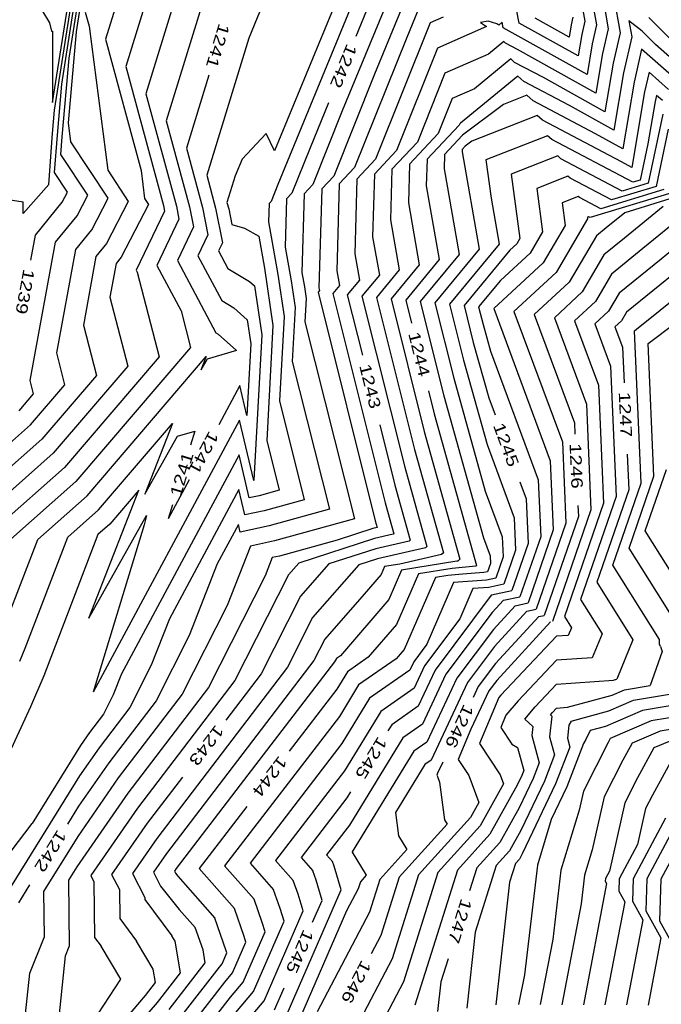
# Model space of a CAD drawing. Header units: feet. Extents: x -19835 to -19507, y 220308 to 220783.
# Tile 3 of 49: x -19782 to -19726, y 220463 to 220549. Entities that reach past the tile are written whole.
import ezdxf

# ---------------------------------------------------------------- set-up
doc = ezdxf.new("R2010")
doc.units = ezdxf.units.FT
doc.header["$LTSCALE"] = 25
doc.header["$MEASUREMENT"] = 0
for name, color, linetype in [('H1_HOEHENLINIEN', 86, 'CONTINUOUS'), ('H1_ZAEHLLIN_TXT', 3, 'CONTINUOUS'), ('H1_ZAEHLLINIEN', 11, 'CONTINUOUS')]:
    doc.layers.add(name, color=color, linetype=linetype)

msp = doc.modelspace()

# ---------------------------------------------------------------- linework, layer by layer
at = {"layer": 'H1_HOEHENLINIEN'}
for p, q in [((-19758.928, 220555.247), (-19762.032, 220547.67)), ((-19764.803, 220554.873), (-19769.243, 220540.452)), ((-19732.69, 220554.244), (-19731.745, 220548.813)), ((-19731.831, 220554.861), (-19730.719, 220548.472)), ((-19767.646, 220553.743), (-19771.008, 220542.822)), ((-19781.518, 220552.523), (-19779.416, 220549)), ((-19770.488, 220552.613), (-19772.773, 220545.192)), ((-19753.653, 220552.773), (-19759.791, 220537.856)), ((-19752.38, 220552.243), (-19759.514, 220534.907)), ((-19730.371, 220552.024), (-19729.693, 220548.131)), ((-19749.835, 220551.184), (-19753.894, 220541.32)), ((-19779.145, 220542.061), (-19777.821, 220550.491)), ((-19778.977, 220541.373), (-19777.553, 220550.435)), ((-19777.707, 220545.932), (-19777.017, 220550.322)), ((-19777.073, 220548.211), (-19776.75, 220550.266)), ((-19776.302, 220549.933), (-19775.97, 220548.707)), ((-19748.562, 220550.654), (-19751.084, 220544.526)), ((-19747.29, 220550.124), (-19748.273, 220547.733)), ((-19741.196, 220549.148), (-19741.846, 220549.02)), ((-19741.846, 220549.02), (-19741.324, 220548.678)), ((-19740.438, 220548.905), (-19741.196, 220549.148)), ((-19739.973, 220549.065), (-19740.269, 220548.811)), ((-19739.873, 220548.566), (-19739.973, 220549.065)), ((-19734.131, 220547.75), (-19737.087, 220549.395)), ((-19733.797, 220549.494), (-19733.949, 220548.824)), ((-19723.953, 220546.218), (-19727.19, 220549.456)), ((-19779.416, 220549), (-19779.253, 220548.284)), ((-19779.253, 220548.284), (-19779.149, 220548.268)), ((-19779.149, 220548.268), (-19779.14, 220546.982)), ((-19777.757, 220540.29), (-19777.073, 220548.211)), ((-19775.97, 220548.707), (-19774.331, 220536.17)), ((-19741.324, 220548.678), (-19745.598, 220546.797)), ((-19740.269, 220548.811), (-19740.438, 220548.905)), ((-19732.57, 220544.503), (-19739.873, 220548.566)), ((-19733.949, 220548.824), (-19734.131, 220547.75)), ((-19731.745, 220548.813), (-19732.121, 220547.157)), ((-19730.719, 220548.472), (-19731.207, 220546.323)), ((-19762.032, 220547.67), (-19765.713, 220535.712)), ((-19748.273, 220547.733), (-19752.819, 220536.388)), ((-19739.822, 220547.364), (-19741.143, 220546.277)), ((-19739.682, 220547.239), (-19739.822, 220547.364)), ((-19729.693, 220548.131), (-19730.293, 220545.49)), ((-19779.14, 220546.982), (-19779.145, 220542.061)), ((-19745.598, 220546.797), (-19749.176, 220537.869)), ((-19738.63, 220546.685), (-19739.682, 220547.239)), ((-19731.789, 220542.879), (-19738.63, 220546.685)), ((-19732.121, 220547.157), (-19732.57, 220544.503)), ((-19727.809, 220546.711), (-19728.465, 220543.822)), ((-19724.934, 220544.182), (-19727.809, 220546.711)), ((-19778.301, 220539.059), (-19777.707, 220545.932)), ((-19741.143, 220546.277), (-19744.953, 220544.601)), ((-19739.21, 220545.855), (-19742.366, 220543.258)), ((-19738.875, 220545.556), (-19739.21, 220545.855)), ((-19731.207, 220546.323), (-19731.789, 220542.879)), ((-19772.773, 220545.192), (-19769.485, 220533.065)), ((-19736.363, 220544.234), (-19738.875, 220545.556)), ((-19730.293, 220545.49), (-19731.009, 220541.256)), ((-19751.084, 220544.526), (-19754.641, 220535.648)), ((-19744.953, 220544.601), (-19747.354, 220538.609)), ((-19731.009, 220541.256), (-19736.363, 220544.234)), ((-19727.164, 220544.693), (-19727.551, 220542.988)), ((-19725.467, 220543.201), (-19727.164, 220544.693)), ((-19742.366, 220543.258), (-19744.308, 220542.404)), ((-19728.465, 220543.822), (-19729.448, 220538.009)), ((-19771.008, 220542.822), (-19768.348, 220533.009)), ((-19744.308, 220542.404), (-19745.532, 220539.349)), ((-19737.824, 220542.693), (-19739.861, 220541.889)), ((-19737.262, 220542.191), (-19737.824, 220542.693)), ((-19731.827, 220539.333), (-19737.262, 220542.191)), ((-19727.551, 220542.988), (-19728.667, 220536.385)), ((-19726.637, 220542.155), (-19727.264, 220538.448)), ((-19726.519, 220542.676), (-19726.637, 220542.155)), ((-19726, 220542.22), (-19726.519, 220542.676)), ((-19779.153, 220539.34), (-19778.977, 220541.373)), ((-19753.894, 220541.32), (-19756.463, 220534.908)), ((-19739.861, 220541.889), (-19743.419, 220539.199)), ((-19769.243, 220540.452), (-19767.211, 220532.953)), ((-19736.925, 220540.928), (-19742.599, 220538.688)), ((-19736.455, 220540.508), (-19736.925, 220540.928)), ((-19729.56, 220536.882), (-19736.455, 220540.508)), ((-19777.542, 220538.64), (-19777.757, 220540.29)), ((-19725.508, 220539.732), (-19726.556, 220534.743)), ((-19779.484, 220534.915), (-19779.153, 220539.34)), ((-19778.415, 220537.536), (-19778.301, 220539.059)), ((-19760.545, 220539.35), (-19762.635, 220537.123)), ((-19759.791, 220537.856), (-19760.545, 220539.35)), ((-19745.532, 220539.349), (-19748.043, 220536.674)), ((-19743.419, 220539.199), (-19744.983, 220537.533)), ((-19736.026, 220539.163), (-19741.378, 220537.05)), ((-19735.648, 220538.826), (-19736.026, 220539.163)), ((-19728.57, 220535.103), (-19735.648, 220538.826)), ((-19729.448, 220538.009), (-19731.827, 220539.333)), ((-19774.314, 220533.704), (-19777.542, 220538.64)), ((-19749.176, 220537.869), (-19751.103, 220535.816)), ((-19747.354, 220538.609), (-19749.573, 220536.245)), ((-19743.453, 220537.962), (-19743.459, 220537.752)), ((-19743.192, 220538.24), (-19743.453, 220537.962)), ((-19742.599, 220538.688), (-19743.192, 220538.24)), ((-19727.264, 220538.448), (-19727.925, 220535.3)), ((-19776.083, 220533.97), (-19778.415, 220537.536)), ((-19762.635, 220537.123), (-19763.236, 220535.656)), ((-19744.983, 220537.533), (-19745.018, 220536.272)), ((-19743.459, 220537.752), (-19741.963, 220529.263)), ((-19741.378, 220537.05), (-19740.926, 220533.708)), ((-19774.331, 220536.17), (-19772.544, 220533.437)), ((-19752.819, 220536.388), (-19754.162, 220534.957)), ((-19749.573, 220536.245), (-19749.696, 220531.832)), ((-19748.043, 220536.674), (-19748.137, 220533.312)), ((-19745.018, 220536.272), (-19743.704, 220528.813)), ((-19728.667, 220536.385), (-19729.56, 220536.882)), ((-19765.713, 220535.712), (-19764.935, 220532.842)), ((-19763.236, 220535.656), (-19763.949, 220533.342)), ((-19754.641, 220535.648), (-19755.692, 220534.528)), ((-19751.103, 220535.816), (-19751.255, 220530.352)), ((-19734.227, 220535.633), (-19736.955, 220534.555)), ((-19734.034, 220535.461), (-19734.227, 220535.633)), ((-19730.426, 220533.563), (-19734.034, 220535.461)), ((-19727.925, 220535.3), (-19728.57, 220535.103)), ((-19779.484, 220534.915), (-19781.695, 220532.373)), ((-19759.514, 220534.907), (-19760.107, 220533.427)), ((-19756.463, 220534.908), (-19757.222, 220534.099)), ((-19755.692, 220534.528), (-19755.933, 220525.911)), ((-19754.162, 220534.957), (-19754.374, 220527.391)), ((-19736.955, 220534.555), (-19736.444, 220530.773)), ((-19725.872, 220534.464), (-19731.354, 220532.793)), ((-19726.556, 220534.743), (-19730.426, 220533.563)), ((-19784.4, 220533.804), (-19781.702, 220533.403)), ((-19777.012, 220532.173), (-19776.083, 220533.97)), ((-19775.727, 220530.97), (-19774.314, 220533.704)), ((-19757.222, 220534.099), (-19757.414, 220527.236)), ((-19740.926, 220533.708), (-19740.223, 220529.713)), ((-19733.327, 220533.867), (-19734.744, 220533.308)), ((-19733.227, 220533.778), (-19733.327, 220533.867)), ((-19731.354, 220532.793), (-19733.227, 220533.778)), ((-19725.187, 220534.186), (-19732.282, 220532.023)), ((-19781.695, 220532.373), (-19781.702, 220533.403)), ((-19772.544, 220533.437), (-19774.441, 220529.767)), ((-19769.485, 220533.065), (-19769.392, 220532.584)), ((-19768.348, 220533.009), (-19768.132, 220531.896)), ((-19767.211, 220532.953), (-19766.871, 220531.208)), ((-19764.935, 220532.842), (-19764.351, 220529.831)), ((-19763.949, 220533.342), (-19763.798, 220532.786)), ((-19763.798, 220532.786), (-19763.533, 220531.42)), ((-19760.282, 220533.241), (-19760.326, 220531.657)), ((-19760.107, 220533.427), (-19760.282, 220533.241)), ((-19748.137, 220533.312), (-19747.186, 220527.913)), ((-19734.744, 220533.308), (-19734.479, 220531.344)), ((-19725.943, 220532.981), (-19729.302, 220530.223)), ((-19723.107, 220533.099), (-19727.711, 220529.318)), ((-19778.878, 220529.877), (-19777.012, 220532.173)), ((-19769.392, 220532.584), (-19771.849, 220527.427)), ((-19768.132, 220531.896), (-19770.059, 220527.85)), ((-19732.513, 220531.915), (-19735.257, 220527.227)), ((-19732.428, 220532.102), (-19732.533, 220532.061)), ((-19732.533, 220532.061), (-19732.513, 220531.915)), ((-19732.421, 220532.096), (-19732.428, 220532.102)), ((-19732.282, 220532.023), (-19732.421, 220532.096)), ((-19766.871, 220531.208), (-19768.269, 220528.274)), ((-19763.533, 220531.42), (-19762.434, 220531.092)), ((-19762.434, 220531.092), (-19761.175, 220530.413)), ((-19760.326, 220531.657), (-19759.519, 220527.074)), ((-19749.696, 220531.832), (-19748.926, 220527.464)), ((-19734.479, 220531.344), (-19736.396, 220528.068)), ((-19722.284, 220531.562), (-19726.12, 220528.413)), ((-19777.121, 220529.254), (-19775.727, 220530.97)), ((-19761.175, 220530.413), (-19760.683, 220527.624)), ((-19751.255, 220530.352), (-19750.667, 220527.014)), ((-19736.444, 220530.773), (-19737.535, 220528.909)), ((-19729.302, 220530.223), (-19731.092, 220528.768)), ((-19781.096, 220517.814), (-19778.878, 220529.877)), ((-19774.441, 220529.767), (-19775.365, 220528.631)), ((-19764.351, 220529.831), (-19764.69, 220529.12)), ((-19740.223, 220529.713), (-19744.556, 220524.468)), ((-19727.711, 220529.318), (-19730.434, 220527.105)), ((-19778.779, 220520.237), (-19777.121, 220529.254)), ((-19775.365, 220528.631), (-19776.462, 220522.66)), ((-19764.69, 220529.12), (-19763.879, 220527.595)), ((-19743.704, 220528.813), (-19747.1, 220524.703)), ((-19741.963, 220529.263), (-19745.828, 220524.586)), ((-19737.535, 220528.909), (-19740.102, 220526.545)), ((-19731.092, 220528.768), (-19732.978, 220525.545)), ((-19770.059, 220527.85), (-19767.953, 220523.884)), ((-19768.269, 220528.274), (-19764.927, 220521.982)), ((-19763.879, 220527.595), (-19761.974, 220526.463)), ((-19760.683, 220527.624), (-19759.942, 220522.603)), ((-19747.186, 220527.913), (-19749.643, 220524.939)), ((-19736.396, 220528.068), (-19740.702, 220524.103)), ((-19726.12, 220528.413), (-19729.776, 220525.442)), ((-19771.849, 220527.427), (-19771.768, 220527.274)), ((-19771.768, 220527.274), (-19769.863, 220519.885)), ((-19759.519, 220527.074), (-19758.975, 220523.389)), ((-19757.414, 220527.236), (-19757.192, 220525.974)), ((-19754.374, 220527.391), (-19754.148, 220526.114)), ((-19750.667, 220527.014), (-19752.187, 220525.174)), ((-19748.926, 220527.464), (-19750.915, 220525.057)), ((-19735.257, 220527.227), (-19738.941, 220523.835)), ((-19730.434, 220527.105), (-19731.839, 220524.704)), ((-19761.974, 220526.463), (-19761.537, 220526.071)), ((-19761.537, 220526.071), (-19760.909, 220521.818)), ((-19757.192, 220525.974), (-19757.042, 220524.959)), ((-19755.933, 220525.911), (-19755.889, 220525.664)), ((-19754.148, 220526.114), (-19754.73, 220525.41)), ((-19740.102, 220526.545), (-19742.013, 220524.232)), ((-19728.243, 220522.292), (-19722.938, 220526.602)), ((-19755.889, 220525.664), (-19756.002, 220525.528)), ((-19756.002, 220525.528), (-19751.021, 220505.599)), ((-19754.73, 220525.41), (-19750.167, 220507.153)), ((-19752.187, 220525.174), (-19748.459, 220510.261)), ((-19750.915, 220525.057), (-19747.606, 220511.816)), ((-19732.978, 220525.545), (-19735.417, 220523.299)), ((-19729.776, 220525.442), (-19730.699, 220523.864)), ((-19757.042, 220524.959), (-19757.151, 220522.936)), ((-19749.643, 220524.939), (-19746.752, 220513.37)), ((-19747.1, 220524.703), (-19745.044, 220516.478)), ((-19745.828, 220524.586), (-19744.19, 220518.032)), ((-19744.556, 220524.468), (-19743.336, 220519.586)), ((-19742.013, 220524.232), (-19741.629, 220522.694)), ((-19731.839, 220524.704), (-19733.656, 220523.031)), ((-19767.953, 220523.884), (-19767.13, 220520.694)), ((-19758.975, 220523.389), (-19759.374, 220516.042)), ((-19740.702, 220524.103), (-19735.769, 220510.814)), ((-19738.941, 220523.835), (-19734.72, 220512.467)), ((-19735.417, 220523.299), (-19732.623, 220515.772)), ((-19730.699, 220523.864), (-19731.894, 220522.763)), ((-19776.462, 220522.66), (-19775.33, 220518.268)), ((-19759.942, 220522.603), (-19760.485, 220512.595)), ((-19757.151, 220522.936), (-19752.835, 220505.765)), ((-19741.629, 220522.694), (-19740.982, 220520.38)), ((-19733.656, 220523.031), (-19731.574, 220517.424)), ((-19731.894, 220522.763), (-19730.526, 220519.076)), ((-19727.25, 220521.061), (-19724.878, 220522.828)), ((-19764.927, 220521.982), (-19764.723, 220521.86)), ((-19764.723, 220521.86), (-19763.125, 220520.426)), ((-19760.909, 220521.818), (-19761.596, 220509.147)), ((-19728.419, 220522.161), (-19728.243, 220522.292)), ((-19727.843, 220508.885), (-19728.419, 220522.161)), ((-19726.748, 220509.47), (-19727.25, 220521.061)), ((-19778.063, 220517.46), (-19778.779, 220520.237)), ((-19769.863, 220519.885), (-19778.104, 220510.245)), ((-19767.13, 220520.694), (-19777.116, 220509.011)), ((-19776.129, 220507.777), (-19765.759, 220519.909)), ((-19765.759, 220519.909), (-19766.226, 220518.716)), ((-19763.125, 220520.426), (-19765.673, 220519.694)), ((-19740.982, 220520.38), (-19736.818, 220509.162)), ((-19765.673, 220519.694), (-19766.226, 220518.716)), ((-19743.336, 220519.586), (-19741.285, 220512.24)), ((-19730.526, 220519.076), (-19730.033, 220507.716)), ((-19775.33, 220518.268), (-19780.078, 220512.713)), ((-19780.796, 220516.651), (-19781.096, 220517.814)), ((-19781.066, 220513.947), (-19778.063, 220517.46)), ((-19744.19, 220518.032), (-19741.436, 220508.17)), ((-19731.574, 220517.424), (-19731.128, 220507.131)), ((-19782.053, 220515.181), (-19780.796, 220516.651)), ((-19745.044, 220516.478), (-19741.587, 220504.1)), ((-19759.374, 220516.042), (-19757.21, 220507.435)), ((-19732.623, 220515.772), (-19732.223, 220506.546)), ((-19784.825, 220510.626), (-19781.066, 220513.947)), ((-19762.863, 220514.354), (-19775.598, 220490.655)), ((-19761.611, 220509.098), (-19762.863, 220514.354)), ((-19746.752, 220513.37), (-19743.645, 220502.246)), ((-19780.078, 220512.713), (-19786.024, 220507.462)), ((-19760.485, 220512.595), (-19759.398, 220508.27)), ((-19741.285, 220512.24), (-19738.915, 220505.857)), ((-19734.72, 220512.467), (-19734.413, 220505.377)), ((-19762.893, 220511.331), (-19773.14, 220492.262)), ((-19762.005, 220507.603), (-19762.893, 220511.331)), ((-19747.606, 220511.816), (-19745.088, 220502.799)), ((-19735.769, 220510.814), (-19735.508, 220504.792)), ((-19778.104, 220510.245), (-19785.673, 220503.56)), ((-19748.459, 220510.261), (-19746.53, 220503.352)), ((-19727.499, 220504.712), (-19725.653, 220510.054)), ((-19777.116, 220509.011), (-19783.054, 220503.767)), ((-19761.603, 220509.1), (-19761.611, 220509.098)), ((-19761.585, 220509.105), (-19761.603, 220509.1)), ((-19761.596, 220509.147), (-19761.585, 220509.105)), ((-19736.818, 220509.162), (-19736.603, 220504.208)), ((-19730.317, 220501.725), (-19727.843, 220508.885)), ((-19728.908, 220503.219), (-19726.748, 220509.47)), ((-19775.998, 220497.118), (-19771.64, 220508.25)), ((-19771.64, 220508.25), (-19774.154, 220505.309)), ((-19762.923, 220508.308), (-19768.97, 220497.054)), ((-19762.399, 220506.108), (-19762.923, 220508.308)), ((-19759.398, 220508.27), (-19761.155, 220507.784)), ((-19741.436, 220508.17), (-19739.964, 220504.205)), ((-19780.435, 220503.973), (-19776.129, 220507.777)), ((-19761.155, 220507.784), (-19762.005, 220507.603)), ((-19757.21, 220507.435), (-19760.707, 220506.468)), ((-19750.167, 220507.153), (-19749.414, 220504.457)), ((-19731.128, 220507.131), (-19734.545, 220497.246)), ((-19730.033, 220507.716), (-19733.136, 220498.739)), ((-19760.707, 220506.468), (-19762.399, 220506.108)), ((-19732.223, 220506.546), (-19735.588, 220496.811)), ((-19775.998, 220497.118), (-19770.951, 220506.058)), ((-19771.161, 220505.252), (-19775.598, 220490.655)), ((-19774.154, 220505.309), (-19775.198, 220504.387)), ((-19770.951, 220506.058), (-19771.161, 220505.252)), ((-19752.835, 220505.765), (-19759.812, 220503.835)), ((-19751.021, 220505.599), (-19750.856, 220505.009)), ((-19738.915, 220505.857), (-19738.793, 220503.038)), ((-19734.413, 220505.377), (-19736.999, 220497.895)), ((-19751.224, 220504.917), (-19754.335, 220503.91)), ((-19750.867, 220505.001), (-19751.224, 220504.917)), ((-19749.462, 220504.417), (-19751.097, 220504.037)), ((-19750.856, 220505.009), (-19750.867, 220505.001)), ((-19749.414, 220504.457), (-19749.462, 220504.417)), ((-19735.508, 220504.792), (-19737.705, 220498.437)), ((-19724.464, 220499.877), (-19727.499, 220504.712)), ((-19783.147, 220496.88), (-19780.435, 220503.973)), ((-19775.198, 220504.387), (-19779.903, 220492.079)), ((-19759.812, 220503.835), (-19761.902, 220503.391)), ((-19754.335, 220503.91), (-19759.364, 220502.519)), ((-19751.097, 220504.037), (-19757.696, 220501.9)), ((-19741.587, 220504.1), (-19741.013, 220502.553)), ((-19739.964, 220504.205), (-19739.888, 220502.454)), ((-19736.603, 220504.208), (-19738.41, 220498.979)), ((-19761.902, 220503.391), (-19763.933, 220498.203)), ((-19746.652, 220503.25), (-19750.842, 220502.276)), ((-19746.53, 220503.352), (-19746.652, 220503.25)), ((-19745.088, 220502.799), (-19745.248, 220502.666)), ((-19738.793, 220503.038), (-19739.821, 220500.064)), ((-19725.357, 220497.562), (-19728.908, 220503.219)), ((-19760.003, 220502.383), (-19760.623, 220500.798)), ((-19759.364, 220502.519), (-19760.003, 220502.383)), ((-19757.696, 220501.9), (-19758.579, 220500.893)), ((-19750.842, 220502.276), (-19752.441, 220501.758)), ((-19748.889, 220501.819), (-19750.225, 220501.597)), ((-19745.248, 220502.666), (-19748.889, 220501.819)), ((-19743.915, 220502.081), (-19748.739, 220501.279)), ((-19743.836, 220502.089), (-19743.915, 220502.081)), ((-19743.645, 220502.246), (-19743.836, 220502.089)), ((-19740.983, 220501.869), (-19741.232, 220501.148)), ((-19741.013, 220502.553), (-19740.983, 220501.869)), ((-19739.888, 220502.454), (-19740.527, 220500.606)), ((-19752.441, 220501.758), (-19756.48, 220497.154)), ((-19750.225, 220501.597), (-19750.519, 220500.927)), ((-19748.739, 220501.279), (-19749.848, 220498.747)), ((-19741.548, 220501.079), (-19743.418, 220500.946)), ((-19741.232, 220501.148), (-19741.548, 220501.079)), ((-19726.249, 220495.246), (-19730.317, 220501.725)), ((-19760.623, 220500.798), (-19765.545, 220491.074)), ((-19758.579, 220500.893), (-19763.253, 220491.66)), ((-19750.519, 220500.927), (-19752.005, 220499.189)), ((-19745.767, 220500.643), (-19748.506, 220494.388)), ((-19744.199, 220500.225), (-19746.523, 220494.838)), ((-19744.712, 220500.818), (-19745.767, 220500.643)), ((-19743.418, 220500.946), (-19744.712, 220500.818)), ((-19741.336, 220500.429), (-19744.199, 220500.225)), ((-19740.527, 220500.606), (-19741.336, 220500.429)), ((-19742.527, 220499.68), (-19743.665, 220497.041)), ((-19741.124, 220499.78), (-19742.527, 220499.68)), ((-19739.821, 220500.064), (-19741.124, 220499.78)), ((-19752.005, 220499.189), (-19755.43, 220495.285)), ((-19749.848, 220498.747), (-19754.051, 220493.832)), ((-19739.855, 220498.665), (-19740.822, 220497.615)), ((-19739.855, 220498.665), (-19738.41, 220498.979)), ((-19738.83, 220498.192), (-19737.705, 220498.437)), ((-19733.136, 220498.739), (-19731.253, 220495.741)), ((-19763.933, 220498.203), (-19767.838, 220490.488)), ((-19740.822, 220497.615), (-19744.865, 220492.223)), ((-19738.83, 220498.192), (-19740.727, 220496.132)), ((-19737.804, 220497.72), (-19740.633, 220494.65)), ((-19737.804, 220497.72), (-19736.999, 220497.895)), ((-19768.97, 220497.054), (-19770.552, 220493.012)), ((-19756.48, 220497.154), (-19758.667, 220492.832)), ((-19743.665, 220497.041), (-19746.739, 220492.942)), ((-19735.754, 220496.775), (-19740.443, 220491.686)), ((-19734.545, 220497.246), (-19733.934, 220496.273)), ((-19740.727, 220496.132), (-19743.928, 220491.864)), ((-19733.934, 220496.273), (-19734.213, 220495.599)), ((-19755.43, 220495.285), (-19756.374, 220493.419)), ((-19735.221, 220495.528), (-19740.068, 220490.399)), ((-19734.213, 220495.599), (-19735.221, 220495.528)), ((-19731.253, 220495.741), (-19732.112, 220493.661)), ((-19726.267, 220495.032), (-19726.249, 220495.246)), ((-19726.252, 220494.853), (-19726.267, 220495.032)), ((-19748.506, 220494.388), (-19749.207, 220493.569)), ((-19746.523, 220494.838), (-19747.676, 220493.301)), ((-19740.633, 220494.65), (-19742.991, 220491.505)), ((-19726.01, 220494.209), (-19727.066, 220491.234)), ((-19726.17, 220494.637), (-19726.252, 220494.853)), ((-19726.17, 220494.637), (-19726.01, 220494.209)), ((-19756.374, 220493.419), (-19769.215, 220476.597)), ((-19754.58, 220493.295), (-19762.797, 220482.588)), ((-19754.401, 220493.587), (-19754.58, 220493.295)), ((-19754.051, 220493.832), (-19754.401, 220493.587)), ((-19749.207, 220493.569), (-19752.477, 220491.281)), ((-19747.676, 220493.301), (-19748.015, 220492.576)), ((-19735.222, 220493.441), (-19738.573, 220489.896)), ((-19732.112, 220493.661), (-19735.222, 220493.441)), ((-19770.552, 220493.012), (-19772.423, 220489.316)), ((-19758.667, 220492.832), (-19770.055, 220477.914)), ((-19748.015, 220492.576), (-19751.514, 220490.127)), ((-19746.739, 220492.942), (-19747.644, 220491.009)), ((-19779.903, 220492.079), (-19781.072, 220489.368)), ((-19773.14, 220492.262), (-19773.862, 220490.417)), ((-19763.253, 220491.66), (-19771.735, 220480.547)), ((-19744.865, 220492.223), (-19746.902, 220487.875)), ((-19743.928, 220491.864), (-19746.531, 220486.308)), ((-19740.443, 220491.686), (-19741.117, 220490.787)), ((-19765.545, 220491.074), (-19772.575, 220481.864)), ((-19752.477, 220491.281), (-19754.147, 220488.549)), ((-19747.644, 220491.009), (-19750.552, 220488.974)), ((-19742.991, 220491.505), (-19746.159, 220484.742)), ((-19741.117, 220490.787), (-19742.687, 220487.436)), ((-19730.389, 220490.387), (-19729.29, 220490.864)), ((-19729.29, 220490.864), (-19727.066, 220491.234)), ((-19728.517, 220489.965), (-19724.153, 220490.69)), ((-19773.862, 220490.417), (-19774.716, 220488.729)), ((-19767.838, 220490.488), (-19773.416, 220483.181)), ((-19751.514, 220490.127), (-19753.931, 220486.177)), ((-19740.245, 220490.19), (-19741.945, 220486.191)), ((-19740.068, 220490.399), (-19740.245, 220490.19)), ((-19738.573, 220489.896), (-19739.633, 220488.639)), ((-19734.262, 220489.337), (-19730.389, 220490.387)), ((-19730.672, 220489.028), (-19728.517, 220489.965)), ((-19781.072, 220489.368), (-19788.699, 220472.884)), ((-19772.423, 220489.316), (-19775.096, 220485.814)), ((-19750.552, 220488.974), (-19753.714, 220483.804)), ((-19735.582, 220488.889), (-19735.223, 220489.269)), ((-19735.223, 220489.269), (-19734.262, 220489.337)), ((-19733.953, 220488.138), (-19730.672, 220489.028)), ((-19727.743, 220489.065), (-19730.955, 220487.669)), ((-19723.512, 220489.768), (-19727.743, 220489.065)), ((-19774.716, 220488.729), (-19775.936, 220487.131)), ((-19754.147, 220488.549), (-19764.152, 220475.512)), ((-19739.633, 220488.639), (-19740.083, 220487.581)), ((-19735.624, 220488.554), (-19735.826, 220486.766)), ((-19735.758, 220488.68), (-19735.582, 220488.889)), ((-19735.758, 220488.68), (-19735.624, 220488.554)), ((-19733.953, 220488.138), (-19734.141, 220487.778)), ((-19746.902, 220487.875), (-19748.628, 220486.668)), ((-19742.687, 220487.436), (-19743.807, 220484.801)), ((-19740.083, 220487.581), (-19739.115, 220486.118)), ((-19734.141, 220487.778), (-19734.269, 220486.644)), ((-19732.283, 220487.309), (-19732.685, 220486.539)), ((-19730.955, 220487.669), (-19732.283, 220487.309)), ((-19726.196, 220487.265), (-19728.635, 220486.205)), ((-19723.999, 220487.631), (-19726.196, 220487.265)), ((-19775.936, 220487.131), (-19776.711, 220486.017)), ((-19748.628, 220486.668), (-19753.281, 220479.059)), ((-19735.826, 220486.766), (-19735.398, 220485.191)), ((-19734.269, 220486.644), (-19734.06, 220485.873)), ((-19732.685, 220486.539), (-19732.868, 220486.175)), ((-19725.422, 220486.366), (-19726.732, 220485.796)), ((-19776.711, 220486.017), (-19780.936, 220479.21)), ((-19775.096, 220485.814), (-19776.792, 220483.373)), ((-19753.931, 220486.177), (-19761.931, 220475.752)), ((-19747.665, 220485.514), (-19753.029, 220476.744)), ((-19746.531, 220486.308), (-19747.665, 220485.514)), ((-19741.945, 220486.191), (-19740.137, 220483.46)), ((-19739.115, 220486.118), (-19738.616, 220485.821)), ((-19738.616, 220485.821), (-19738.075, 220483.827)), ((-19734.06, 220485.873), (-19735.303, 220482.652)), ((-19732.868, 220486.175), (-19734.323, 220482.408)), ((-19728.635, 220486.205), (-19729.449, 220484.728)), ((-19726.732, 220485.796), (-19728.162, 220483.2)), ((-19746.159, 220484.742), (-19746.703, 220484.361)), ((-19743.807, 220484.801), (-19742.868, 220483.383)), ((-19735.398, 220485.191), (-19736.284, 220482.896)), ((-19729.449, 220484.728), (-19731.072, 220481.521)), ((-19724.829, 220485.387), (-19726.876, 220481.672)), ((-19753.714, 220483.804), (-19759.709, 220475.992)), ((-19746.703, 220484.361), (-19749.273, 220480.159)), ((-19738.075, 220483.827), (-19738.246, 220483.383)), ((-19776.792, 220483.373), (-19784.299, 220471.283)), ((-19773.416, 220483.181), (-19776.956, 220478.087)), ((-19742.868, 220483.383), (-19742.002, 220481.044)), ((-19740.137, 220483.46), (-19739.841, 220482.66)), ((-19738.246, 220483.383), (-19738.644, 220482.549)), ((-19728.162, 220483.2), (-19729.265, 220481.02)), ((-19762.797, 220482.588), (-19768.374, 220475.281)), ((-19739.841, 220482.66), (-19741.88, 220479.007)), ((-19738.644, 220482.549), (-19741.026, 220478.282)), ((-19736.284, 220482.896), (-19738.337, 220478.589)), ((-19735.303, 220482.652), (-19738.184, 220476.608)), ((-19734.323, 220482.408), (-19735.681, 220479.557)), ((-19772.575, 220481.864), (-19777.038, 220475.444)), ((-19731.072, 220481.521), (-19732.123, 220476.905)), ((-19726.876, 220481.672), (-19727.459, 220480.52)), ((-19771.735, 220480.547), (-19775.824, 220474.664)), ((-19742.002, 220481.044), (-19742.734, 220479.733)), ((-19729.265, 220481.02), (-19730.622, 220475.062)), ((-19727.459, 220480.52), (-19728.175, 220477.372)), ((-19749.273, 220480.159), (-19749.004, 220478.124)), ((-19742.734, 220479.733), (-19747.251, 220474.732)), ((-19735.681, 220479.557), (-19736.891, 220475.563)), ((-19786.496, 220471.875), (-19780.936, 220479.21)), ((-19753.281, 220479.059), (-19755.266, 220476.472)), ((-19741.88, 220479.007), (-19745.561, 220474.933)), ((-19724.817, 220479.112), (-19727.342, 220474.372)), ((-19776.956, 220478.087), (-19779.941, 220473.28)), ((-19770.055, 220477.914), (-19772.178, 220474.859)), ((-19749.004, 220478.124), (-19748.286, 220476.928)), ((-19741.026, 220478.282), (-19743.87, 220475.134)), ((-19738.337, 220478.589), (-19739.318, 220476.831)), ((-19724.114, 220478.149), (-19726.134, 220474.359)), ((-19748.286, 220476.928), (-19750.632, 220474.331)), ((-19728.175, 220477.372), (-19729.76, 220474.398)), ((-19769.215, 220476.597), (-19770.355, 220474.957)), ((-19755.266, 220476.472), (-19754.758, 220475.896)), ((-19753.029, 220476.744), (-19753.027, 220476.724)), ((-19753.027, 220476.724), (-19751.809, 220474.698)), ((-19739.318, 220476.831), (-19740.49, 220475.535)), ((-19738.465, 220476.106), (-19738.799, 220475.736)), ((-19738.184, 220476.608), (-19738.465, 220476.106)), ((-19732.123, 220476.905), (-19732.785, 220474.719)), ((-19777.038, 220475.444), (-19777.761, 220474.278)), ((-19768.374, 220475.281), (-19768.532, 220475.054)), ((-19764.152, 220475.512), (-19761.588, 220472.608)), ((-19761.931, 220475.752), (-19759.881, 220473.43)), ((-19759.709, 220475.992), (-19758.173, 220474.252)), ((-19754.616, 220475.494), (-19754.758, 220475.896)), ((-19753.991, 220473.417), (-19754.616, 220475.494)), ((-19740.49, 220475.535), (-19742.312, 220469.748)), ((-19738.799, 220475.736), (-19739.32, 220474.082)), ((-19736.891, 220475.563), (-19738.03, 220466.026)), ((-19775.824, 220474.664), (-19775.551, 220474.133)), ((-19772.178, 220474.859), (-19771.103, 220472.767)), ((-19770.355, 220474.957), (-19769.737, 220473.755)), ((-19768.532, 220475.054), (-19768.447, 220474.889)), ((-19768.447, 220474.889), (-19768.221, 220474.607)), ((-19768.221, 220474.607), (-19765.004, 220470.964)), ((-19751.809, 220474.698), (-19752.323, 220474.13)), ((-19747.251, 220474.732), (-19749.553, 220467.424)), ((-19745.561, 220474.933), (-19748.565, 220465.397)), ((-19743.87, 220475.134), (-19747.576, 220463.37)), ((-19732.785, 220474.719), (-19733.087, 220472.194)), ((-19730.969, 220474.411), (-19730.977, 220474.174)), ((-19730.622, 220475.062), (-19730.969, 220474.411)), ((-19729.76, 220474.398), (-19729.797, 220473.311)), ((-19727.342, 220474.372), (-19727.437, 220471.586)), ((-19726.134, 220474.359), (-19726.257, 220470.724)), ((-19777.761, 220474.278), (-19777.686, 220468.496)), ((-19775.551, 220474.133), (-19775.489, 220469.272)), ((-19769.737, 220473.755), (-19768.1, 220471.715)), ((-19757.746, 220473.037), (-19758.173, 220474.252)), ((-19752.519, 220473.506), (-19753.517, 220471.606)), ((-19752.323, 220474.13), (-19752.519, 220473.506)), ((-19750.632, 220474.331), (-19751.531, 220471.479)), ((-19739.32, 220474.082), (-19740.513, 220463.39)), ((-19730.865, 220473.973), (-19732.886, 220463.408)), ((-19730.977, 220474.174), (-19730.865, 220473.973)), ((-19779.941, 220473.28), (-19779.888, 220469.282)), ((-19771.103, 220472.767), (-19771.101, 220472.58)), ((-19759.31, 220471.808), (-19759.881, 220473.43)), ((-19758.894, 220462.156), (-19753.991, 220473.417)), ((-19757.311, 220471.593), (-19757.746, 220473.037)), ((-19729.797, 220473.311), (-19729.286, 220472.394)), ((-19771.101, 220472.58), (-19768.749, 220469.408)), ((-19760.875, 220470.58), (-19761.588, 220472.608)), ((-19758.971, 220470.682), (-19759.31, 220471.808)), ((-19733.087, 220472.194), (-19734.766, 220463.415)), ((-19729.286, 220472.394), (-19731.006, 220463.401)), ((-19768.1, 220471.715), (-19766.711, 220470.142)), ((-19764.005, 220468.123), (-19765.004, 220470.964)), ((-19760.719, 220463.765), (-19757.311, 220471.593)), ((-19753.517, 220471.606), (-19757.981, 220461.351)), ((-19751.531, 220471.479), (-19756.092, 220462.789)), ((-19727.437, 220471.586), (-19726.127, 220469.235)), ((-19766.028, 220468.198), (-19766.711, 220470.142)), ((-19761.632, 220464.57), (-19758.971, 220470.682)), ((-19760.631, 220469.77), (-19760.875, 220470.58)), ((-19726.257, 220470.724), (-19724.548, 220467.656)), ((-19781.124, 220466.153), (-19779.888, 220469.282)), ((-19775.489, 220469.272), (-19774.919, 220468.503)), ((-19768.465, 220468.938), (-19768.749, 220469.408)), ((-19762.545, 220465.375), (-19760.631, 220469.77)), ((-19742.312, 220469.748), (-19743.053, 220463.106)), ((-19726.127, 220469.235), (-19727.246, 220463.387)), ((-19778.013, 220467.668), (-19777.686, 220468.496)), ((-19773.198, 220465.65), (-19774.919, 220468.503)), ((-19768, 220466.199), (-19768.465, 220468.938)), ((-19778.685, 220461.28), (-19778.013, 220467.668)), ((-19765.834, 220467.057), (-19766.028, 220468.198)), ((-19764.37, 220466.984), (-19763.951, 220467.946)), ((-19763.951, 220467.946), (-19764.005, 220468.123)), ((-19768.988, 220462.983), (-19765.834, 220467.057)), ((-19767.965, 220462.364), (-19764.611, 220466.697)), ((-19764.611, 220466.697), (-19764.37, 220466.984)), ((-19749.553, 220467.424), (-19752.769, 220461.299)), ((-19781.581, 220461.812), (-19781.124, 220466.153)), ((-19770.012, 220463.601), (-19768, 220466.199)), ((-19738.03, 220466.026), (-19738.527, 220463.429)), ((-19775.67, 220461.872), (-19773.198, 220465.65)), ((-19763.646, 220464.063), (-19762.545, 220465.375)), ((-19748.565, 220465.397), (-19750.418, 220461.867)), ((-19765.918, 220461.128), (-19763.646, 220464.063)), ((-19763.163, 220462.746), (-19761.632, 220464.57)), ((-19772.863, 220460.282), (-19770.012, 220463.601)), ((-19762.681, 220461.429), (-19760.719, 220463.765))]:
    msp.add_line(p, q, dxfattribs=at)
at = {"layer": 'H1_ZAEHLLINIEN'}
for p, q in [((-19733.435, 220552.968), (-19732.771, 220549.153)), ((-19751.108, 220551.713), (-19752.718, 220547.799)), ((-19773.331, 220551.483), (-19774.537, 220547.562)), ((-19738.48, 220548.98), (-19738.937, 220551.262)), ((-19778.342, 220543.652), (-19777.285, 220550.379)), ((-19745.111, 220549.492), (-19746.243, 220548.994)), ((-19732.771, 220549.153), (-19733.035, 220547.991)), ((-19727.769, 220548.266), (-19728.911, 220549.188)), ((-19728.911, 220549.188), (-19728.667, 220547.79)), ((-19746.243, 220548.994), (-19750.997, 220537.128)), ((-19733.35, 220546.126), (-19738.48, 220548.98)), ((-19726.607, 220547.103), (-19727.769, 220548.266)), ((-19774.537, 220547.562), (-19771.438, 220536.126)), ((-19733.035, 220547.991), (-19733.35, 220546.126)), ((-19728.667, 220547.79), (-19729.379, 220544.656)), ((-19724.401, 220545.163), (-19726.607, 220547.103)), ((-19765.52, 220544.443), (-19767.478, 220538.082)), ((-19738.597, 220544.346), (-19743.588, 220540.24)), ((-19738.068, 220543.873), (-19738.597, 220544.346)), ((-19734.095, 220541.783), (-19738.068, 220543.873)), ((-19729.379, 220544.656), (-19730.228, 220539.632)), ((-19778.727, 220539.2), (-19778.342, 220543.652)), ((-19755.093, 220542.028), (-19756.704, 220538.113)), ((-19730.228, 220539.632), (-19734.095, 220541.783)), ((-19725.974, 220541.05), (-19727.241, 220535.021)), ((-19743.71, 220540.089), (-19746.513, 220537.104)), ((-19743.663, 220540.207), (-19743.71, 220540.089)), ((-19743.588, 220540.24), (-19743.663, 220540.207)), ((-19778.97, 220535.945), (-19778.727, 220539.2)), ((-19767.478, 220538.082), (-19766.073, 220532.898)), ((-19756.704, 220538.113), (-19758.285, 220534.167)), ((-19750.997, 220537.128), (-19752.632, 220535.387)), ((-19746.513, 220537.104), (-19746.577, 220534.792)), ((-19735.126, 220537.398), (-19739.167, 220535.803)), ((-19734.841, 220537.143), (-19735.126, 220537.398)), ((-19729.498, 220534.333), (-19734.841, 220537.143)), ((-19777.853, 220534.237), (-19778.97, 220535.945)), ((-19771.438, 220536.126), (-19771.121, 220533.7)), ((-19752.632, 220535.387), (-19752.814, 220528.871)), ((-19739.167, 220535.803), (-19738.41, 220530.202)), ((-19746.577, 220534.792), (-19745.445, 220528.363)), ((-19727.241, 220535.021), (-19729.498, 220534.333)), ((-19778.298, 220533.375), (-19777.853, 220534.237)), ((-19771.121, 220533.7), (-19770.775, 220533.171)), ((-19758.752, 220533.67), (-19758.87, 220529.446)), ((-19758.285, 220534.167), (-19758.752, 220533.67)), ((-19724.503, 220533.907), (-19729.283, 220532.45)), ((-19780.635, 220530.501), (-19778.298, 220533.375)), ((-19770.775, 220533.171), (-19773.155, 220528.565)), ((-19766.073, 220532.898), (-19765.611, 220530.52)), ((-19729.283, 220532.45), (-19730.892, 220531.128)), ((-19730.892, 220531.128), (-19731.75, 220530.431)), ((-19781.039, 220528.301), (-19780.635, 220530.501)), ((-19765.611, 220530.52), (-19766.48, 220528.697)), ((-19738.41, 220530.202), (-19738.674, 220529.75)), ((-19731.75, 220530.431), (-19734.117, 220526.386)), ((-19758.87, 220529.446), (-19758.356, 220526.524)), ((-19738.674, 220529.75), (-19739.297, 220529.177)), ((-19773.155, 220528.565), (-19773.608, 220528.008)), ((-19766.48, 220528.697), (-19764.403, 220524.788)), ((-19752.814, 220528.871), (-19752.408, 220526.564)), ((-19739.297, 220529.177), (-19743.285, 220524.35)), ((-19773.608, 220528.008), (-19774.145, 220525.084)), ((-19745.445, 220528.363), (-19748.372, 220524.821)), ((-19724.529, 220527.508), (-19729.118, 220523.779)), ((-19758.356, 220526.524), (-19758.009, 220524.174)), ((-19752.408, 220526.564), (-19753.458, 220525.292)), ((-19734.117, 220526.386), (-19737.179, 220523.567)), ((-19774.145, 220525.084), (-19772.597, 220519.077)), ((-19753.458, 220525.292), (-19752.142, 220520.027)), ((-19764.403, 220524.788), (-19763.348, 220524.162)), ((-19763.348, 220524.162), (-19762.183, 220523.116)), ((-19758.009, 220524.174), (-19758.263, 220519.489)), ((-19748.372, 220524.821), (-19747.872, 220522.822)), ((-19743.285, 220524.35), (-19742.482, 220521.14)), ((-19737.179, 220523.567), (-19733.672, 220514.119)), ((-19729.118, 220523.779), (-19729.56, 220523.023)), ((-19762.183, 220523.116), (-19761.876, 220521.033)), ((-19729.56, 220523.023), (-19730.133, 220522.495)), ((-19730.133, 220522.495), (-19729.477, 220520.729)), ((-19761.876, 220521.033), (-19762.215, 220514.782)), ((-19742.482, 220521.14), (-19741.133, 220516.31)), ((-19729.477, 220520.729), (-19729.343, 220517.632)), ((-19772.597, 220519.077), (-19779.091, 220511.479)), ((-19758.263, 220519.489), (-19755.023, 220506.6)), ((-19762.833, 220517.377), (-19764.664, 220513.969)), ((-19762.215, 220514.782), (-19762.833, 220517.377)), ((-19746.398, 220516.923), (-19745.898, 220514.924)), ((-19741.133, 220516.31), (-19740.586, 220514.835)), ((-19745.898, 220514.924), (-19742.203, 220501.694)), ((-19775.141, 220506.543), (-19768.699, 220514.079)), ((-19768.699, 220514.079), (-19771.112, 220507.917)), ((-19750.629, 220513.973), (-19749.313, 220508.707)), ((-19733.672, 220514.119), (-19733.63, 220513.158)), ((-19768.259, 220512.971), (-19766.749, 220513.404)), ((-19766.749, 220513.404), (-19767.119, 220512.189)), ((-19771.112, 220507.917), (-19768.259, 220512.971)), ((-19779.091, 220511.479), (-19787.222, 220504.297)), ((-19729.072, 220511.397), (-19728.938, 220508.3)), ((-19767.239, 220509.177), (-19769.07, 220505.769)), ((-19749.313, 220508.707), (-19747.972, 220503.904)), ((-19738.414, 220508.985), (-19737.867, 220507.51)), ((-19728.938, 220508.3), (-19731.727, 220500.232)), ((-19768.701, 220506.984), (-19769.07, 220505.769)), ((-19737.867, 220507.51), (-19737.698, 220503.623)), ((-19777.817, 220504.18), (-19775.141, 220506.543)), ((-19755.023, 220506.6), (-19760.259, 220505.151)), ((-19733.36, 220506.923), (-19733.318, 220505.962)), ((-19762.953, 220505.285), (-19764.801, 220501.846)), ((-19762.793, 220504.613), (-19762.953, 220505.285)), ((-19733.318, 220505.962), (-19736.293, 220497.353)), ((-19760.259, 220505.151), (-19762.793, 220504.613)), ((-19781.525, 220494.48), (-19777.817, 220504.18)), ((-19748.057, 220503.833), (-19750.969, 220503.156)), ((-19747.972, 220503.904), (-19748.057, 220503.833)), ((-19737.698, 220503.623), (-19739.116, 220499.522)), ((-19750.969, 220503.156), (-19755.069, 220501.829)), ((-19764.801, 220501.846), (-19767.243, 220495.608)), ((-19755.069, 220501.829), (-19757.529, 220499.024)), ((-19747.253, 220500.961), (-19749.177, 220496.568)), ((-19744.313, 220501.45), (-19747.253, 220500.961)), ((-19742.254, 220501.652), (-19744.313, 220501.45)), ((-19742.203, 220501.694), (-19742.254, 220501.652)), ((-19731.727, 220500.232), (-19728.573, 220495.209)), ((-19740.88, 220499.137), (-19739.116, 220499.522)), ((-19757.529, 220499.024), (-19760.96, 220492.246)), ((-19740.917, 220499.097), (-19745.802, 220492.582)), ((-19740.88, 220499.137), (-19740.917, 220499.097)), ((-19736.779, 220497.247), (-19740.538, 220493.168)), ((-19736.779, 220497.247), (-19736.293, 220497.353)), ((-19749.177, 220496.568), (-19751.629, 220493.701)), ((-19767.243, 220495.608), (-19770.131, 220489.902)), ((-19728.573, 220495.209), (-19729.92, 220491.942)), ((-19782.006, 220493.363), (-19781.525, 220494.48)), ((-19751.629, 220493.701), (-19753.439, 220492.434)), ((-19753.439, 220492.434), (-19754.364, 220490.922)), ((-19745.802, 220492.582), (-19747.273, 220489.442)), ((-19740.538, 220493.168), (-19742.054, 220491.146)), ((-19760.96, 220492.246), (-19764.034, 220488.219)), ((-19735.222, 220491.355), (-19730.255, 220491.705)), ((-19730.255, 220491.705), (-19730.106, 220491.746)), ((-19730.106, 220491.746), (-19730.064, 220491.764)), ((-19730.064, 220491.764), (-19729.978, 220491.778)), ((-19729.92, 220491.942), (-19729.978, 220491.778)), ((-19754.364, 220490.922), (-19758.518, 220485.509)), ((-19742.054, 220491.146), (-19742.496, 220490.202)), ((-19737.077, 220489.392), (-19735.222, 220491.355)), ((-19770.131, 220489.902), (-19774.256, 220484.498)), ((-19747.273, 220489.442), (-19749.59, 220487.821)), ((-19737.987, 220488.315), (-19737.077, 220489.392)), ((-19737.987, 220488.315), (-19737.296, 220487.66)), ((-19726.97, 220488.165), (-19730.538, 220486.614)), ((-19723.756, 220488.7), (-19726.97, 220488.165)), ((-19749.59, 220487.821), (-19749.916, 220487.288)), ((-19737.296, 220487.66), (-19737.383, 220486.888)), ((-19737.383, 220486.888), (-19736.736, 220484.509)), ((-19730.538, 220486.614), (-19730.735, 220486.256)), ((-19730.735, 220486.256), (-19732.879, 220482.021)), ((-19774.256, 220484.498), (-19776.874, 220480.73)), ((-19745.143, 220484.551), (-19745.586, 220483.606)), ((-19736.736, 220484.509), (-19737.265, 220483.139)), ((-19767.821, 220483.258), (-19770.895, 220479.231)), ((-19745.586, 220483.606), (-19745.669, 220483.411)), ((-19745.669, 220483.411), (-19745.6, 220483.306)), ((-19745.6, 220483.306), (-19745.417, 220482.814)), ((-19737.265, 220483.139), (-19738.49, 220480.569)), ((-19745.417, 220482.814), (-19744.982, 220479.523)), ((-19753.498, 220481.432), (-19757.488, 220476.232)), ((-19753.172, 220481.965), (-19753.498, 220481.432)), ((-19732.879, 220482.021), (-19733.256, 220480.364)), ((-19776.874, 220480.73), (-19777.851, 220479.156)), ((-19762.22, 220480.685), (-19766.374, 220475.272)), ((-19738.49, 220480.569), (-19740.172, 220477.557)), ((-19733.256, 220480.364), (-19734.838, 220475.141)), ((-19744.982, 220479.523), (-19744.762, 220479.158)), ((-19725.729, 220479.683), (-19728.551, 220474.385)), ((-19770.895, 220479.231), (-19774.001, 220474.762)), ((-19744.762, 220479.158), (-19748.942, 220474.532)), ((-19740.172, 220477.557), (-19742.18, 220475.334)), ((-19757.488, 220476.232), (-19756.465, 220475.074)), ((-19766.374, 220475.272), (-19763.296, 220471.786)), ((-19742.18, 220475.334), (-19742.805, 220473.35)), ((-19774.001, 220474.762), (-19773.327, 220473.45)), ((-19756.181, 220474.265), (-19756.465, 220475.074)), ((-19748.942, 220474.532), (-19750.542, 220469.452)), ((-19734.838, 220475.141), (-19735.558, 220469.11)), ((-19728.551, 220474.385), (-19728.617, 220472.449)), ((-19781.143, 220473.855), (-19782.12, 220472.281)), ((-19755.651, 220472.505), (-19756.181, 220474.265)), ((-19773.327, 220473.45), (-19773.295, 220470.926)), ((-19762.44, 220469.351), (-19763.296, 220471.786)), ((-19756.484, 220470.594), (-19755.651, 220472.505)), ((-19728.617, 220472.449), (-19727.706, 220470.815)), ((-19773.295, 220470.926), (-19771.834, 220468.956)), ((-19727.706, 220470.815), (-19729.126, 220463.394)), ((-19762.291, 220468.858), (-19762.44, 220469.351)), ((-19750.542, 220469.452), (-19751.381, 220467.854)), ((-19770.367, 220466.524), (-19771.834, 220468.956)), ((-19763.457, 220466.18), (-19762.291, 220468.858)), ((-19735.558, 220469.11), (-19736.647, 220463.422)), ((-19744.68, 220467.398), (-19745.305, 220465.414)), ((-19770.167, 220465.341), (-19770.367, 220466.524)), ((-19764.128, 220465.38), (-19763.457, 220466.18)), ((-19771.035, 220464.219), (-19770.167, 220465.341)), ((-19766.941, 220461.746), (-19764.128, 220465.38)), ((-19745.305, 220465.414), (-19745.594, 220462.822)), ((-19774.234, 220460.495), (-19771.035, 220464.219)), ((-19759.807, 220462.961), (-19758.974, 220464.872))]:
    msp.add_line(p, q, dxfattribs=at)

# ---------------------------------------------------------------- texts
at = {"layer": 'H1_ZAEHLLIN_TXT', "width": 1.333333}
for s, rotation, p in [('1241', 252.9, (-19764.632, 220549.025)), ('1242', 247.6, (-19753.485, 220547.249)), ('1239', 259.6, (-19781.676, 220527.605)), ('1244', 284, (-19748.163, 220521.924)), ('1243', 284, (-19752.433, 220519.129)), ('1247', 272.5, (-19729.807, 220516.811)), ('1245', 290.4, (-19740.776, 220513.911)), ('1241', 241.7, (-19765.483, 220513.501)), ('1246', 272.5, (-19734.095, 220512.337)), ('1241', 73.1, (-19767.99, 220507.604)), ('1246', 244.9, (-19743.288, 220489.689)), ('1243', 232.6, (-19764.917, 220487.886)), ('1245', 238.5, (-19750.76, 220486.866)), ('1244', 232.5, (-19759.402, 220485.178)), ('1242', 238.2, (-19778.698, 220478.741)), ('1247', 252.5, (-19743.522, 220472.737)), ('1245', 246.5, (-19757.261, 220470.06)), ('1246', 242.3, (-19752.195, 220467.378))]:
    msp.add_text(s, height=1, rotation=rotation, dxfattribs=at).set_placement(p)

doc.saveas('drawing.dxf')
